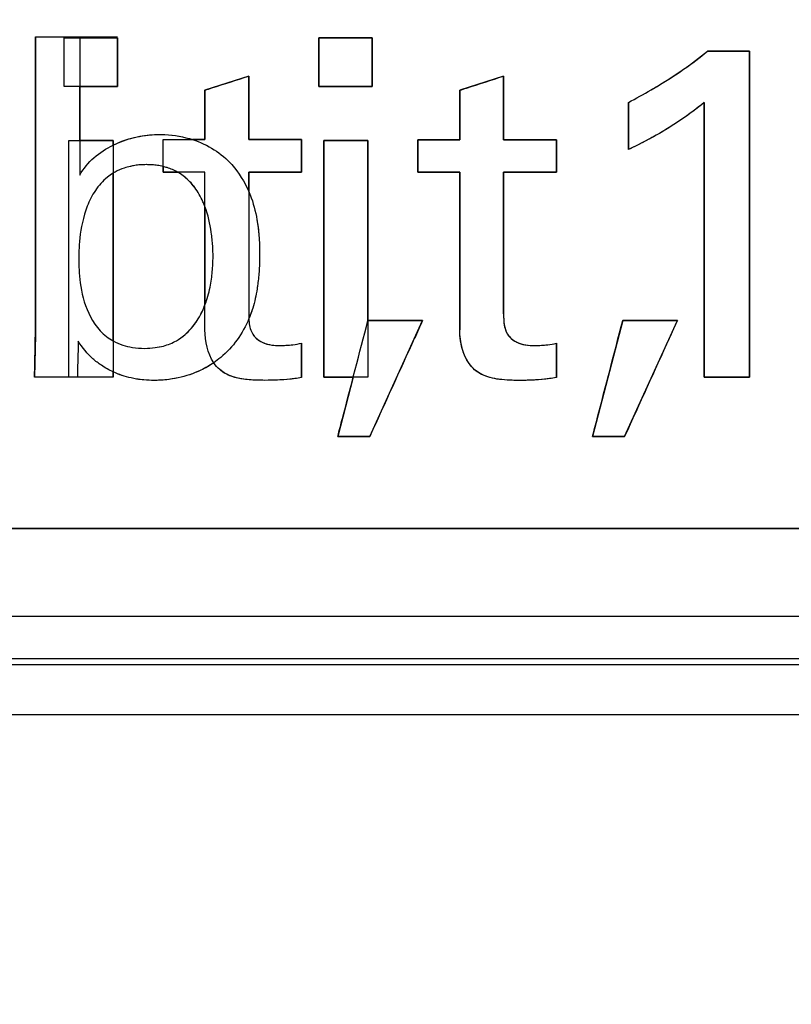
# Model space of a CAD drawing. Header units: inches. Extents: x 0 to 34, y 0 to 22.
# Tile 55 of 73: x 28.968 to 29.15, y 10.614 to 10.846. Entities that reach past the tile are written whole.
import ezdxf

# ---------------------------------------------------------------- set-up
doc = ezdxf.new("R2010")
doc.units = ezdxf.units.IN
doc.header["$LTSCALE"] = 1.87
doc.header["$MEASUREMENT"] = 0
doc.layers.get('0').update_dxf_attribs({"linetype": 'CONTINUOUS'})
doc.layers.add('DATUMCURVES', color=7, linetype='CONTINUOUS')
doc.layers.add('DIMENSIONS', color=7, linetype='CONTINUOUS')
doc.styles.get("Standard").update_dxf_attribs({"font": 'txt', "width": 0.8})
doc.dimstyles.new('DIMSTYLE_1', dxfattribs={"dimtxt": 0.125, "dimasz": 0.18, "dimexe": 0.18, "dimexo": 0.0625, "dimgap": 0.09, "dimtad": 0, "dimtih": 1, "dimtoh": 1, "dimdec": 3, "dimzin": 4, "dimdsep": 46, "dimtxsty": 'STANDARD', "dimblk": '_FILLED', "dimblk1": '_FILLED', "dimblk2": '_FILLED', "dimcen": 0.09, "dimadec": 0, "dimazin": 0, "dimtp": 0.001, "dimtm": 0.001, "dimtfac": 1, "dimtdec": 3, "dimtofl": 0, "dimtmove": 0, "dimatfit": 3, "dimldrblk": '_FILLED', "dimfxl": 1, "dimtolj": 1, "dimtzin": 4, "dimarcsym": 0})

# ---------------------------------------------------------------- blocks, each defined once
blk = doc.blocks.new('_FILLED')
at = {"color": 0, "linetype": 'BYBLOCK'}
blk.add_solid([(0, 0), (-1, 0.1736), (-1, -0.1736)], dxfattribs=at)
blk = doc.blocks.new('*D5')
at = {"layer": 'DIMENSIONS', "color": 2, "linetype": 'CONTINUOUS'}
for p, q in [((31.31045, 11.30172), (31.31045, 11.66172)), ((28.97312, 11.30172), (31.43545, 11.30172)), ((30.1651, 10.55572), (31.43545, 10.55572)), ((31.31045, 10.55572), (31.31045, 10.19572))]:
    blk.add_line(p, q, dxfattribs=at)
at = {"layer": 'DIMENSIONS', "color": 2, "linetype": 'CONTINUOUS', "xscale": 0.18, "yscale": 0.18, "zscale": 0.18}
for p, rotation in [((31.31045, 11.30172), 270), ((31.31045, 10.55572), 90)]:
    blk.add_blockref('_FILLED', p, dxfattribs=dict(at, rotation=rotation))
at = {"layer": 'DIMENSIONS', "color": 2, "linetype": 'CONTINUOUS', "width": 0.8}
for s, p in [('[', (31.22295, 10.8861)), (']', (31.82295, 10.8861)), ('.746', (30.69795, 10.8861)), ('18.95', (31.32295, 10.8861))]:
    blk.add_text(s, height=0.125, dxfattribs=at).set_placement(p)

msp = doc.modelspace()

# ---------------------------------------------------------------- linework, layer by layer
at = {"color": 7, "linetype": 'CONTINUOUS'}
for p, q in [((28.97132, 10.84212), (28.99066, 10.84212)), ((28.97132, 10.84212), (28.97132, 10.7719)), ((28.99066, 10.83046), (28.99066, 10.8419)), ((29.05076, 10.84189), (29.03822, 10.84189)), ((29.03822, 10.84189), (29.03822, 10.83044)), ((29.05076, 10.83044), (29.05076, 10.84189)), ((29.13977, 10.8388), (29.12988, 10.8388)), ((29.13977, 10.76191), (29.13977, 10.8388)), ((29.02166, 10.83291), (29.01132, 10.82958)), ((29.02166, 10.81791), (29.02166, 10.83291)), ((29.08177, 10.8329), (29.07143, 10.82956)), ((29.08177, 10.8179), (29.08177, 10.8329)), ((28.98177, 10.83046), (28.99066, 10.83046)), ((28.98177, 10.81768), (28.98177, 10.83046)), ((29.01132, 10.82958), (29.01132, 10.81791)), ((29.03822, 10.83044), (29.05076, 10.83044)), ((29.07143, 10.82956), (29.07143, 10.8179)), ((29.11122, 10.82669), (29.11122, 10.81558)), ((29.12911, 10.82669), (29.12911, 10.76191)), ((28.98966, 10.81768), (28.98177, 10.81768)), ((28.98966, 10.81663), (28.98966, 10.81768)), ((29.01132, 10.81791), (29.00842, 10.81791)), ((29.03411, 10.81791), (29.02166, 10.81791)), ((29.03411, 10.81025), (29.03411, 10.81791)), ((29.04977, 10.81767), (29.03933, 10.81767)), ((29.03933, 10.81767), (29.03933, 10.76189)), ((29.04977, 10.77524), (29.04977, 10.81767)), ((29.07143, 10.8179), (29.06154, 10.8179)), ((29.06154, 10.8179), (29.06154, 10.81023)), ((29.09422, 10.8179), (29.08177, 10.8179)), ((29.09422, 10.81023), (29.09422, 10.8179)), ((29.00143, 10.81157), (29.00143, 10.81025)), ((28.98966, 10.77043), (28.98966, 10.80999)), ((29.00143, 10.81025), (29.00485, 10.81025)), ((29.02166, 10.81025), (29.03411, 10.81025)), ((29.02166, 10.80567), (29.02166, 10.81025)), ((29.06154, 10.81023), (29.07143, 10.81023)), ((29.07143, 10.81023), (29.07143, 10.77302)), ((29.08177, 10.81023), (29.09422, 10.81023)), ((29.08177, 10.77679), (29.08177, 10.81023)), ((29.01132, 10.80209), (29.01132, 10.77893)), ((29.06266, 10.77524), (29.04977, 10.77524)), ((29.05021, 10.74791), (29.06266, 10.77524)), ((29.10988, 10.77524), (29.10276, 10.7479)), ((29.12277, 10.77524), (29.10988, 10.77524)), ((29.11032, 10.7479), (29.12277, 10.77524)), ((28.97132, 10.7719), (28.9711, 10.76189)), ((29.03411, 10.7618), (29.03411, 10.76991)), ((29.09422, 10.76179), (29.09422, 10.7699)), ((28.98966, 10.76189), (28.9711, 10.76189)), ((28.98966, 10.76191), (28.98966, 10.76313)), ((29.03933, 10.76189), (29.0463, 10.76189)), ((29.0463, 10.76189), (29.04265, 10.74791)), ((29.12911, 10.76191), (29.13977, 10.76191)), ((29.04265, 10.74791), (29.05021, 10.74791)), ((29.10276, 10.7479), (29.11032, 10.7479)), ((28.40995, 10.72622), (30.06545, 10.72622)), ((28.38921, 10.70555), (30.08312, 10.70555)), ((28.38921, 10.69555), (30.07813, 10.69555)), ((30.07965, 10.69403), (28.39921, 10.69403)), ((30.11856, 10.68223), (28.39921, 10.68223))]:
    msp.add_line(p, q, dxfattribs=at)
for points in [[(29.12414, 10.83443), (29.12612, 10.8358), (29.12804, 10.83725), (29.12988, 10.8388)], [(29.12911, 10.82669), (29.1256, 10.82376), (29.12177, 10.8212), (29.11777, 10.81895)], [(29.00187, 10.8191), (29.00412, 10.819), (29.00633, 10.81859), (29.00842, 10.81791)], [(29.11576, 10.81784), (29.11426, 10.81705), (29.11274, 10.81629), (29.11122, 10.81558)], [(29.11777, 10.81895), (29.11711, 10.81857), (29.11643, 10.8182), (29.11576, 10.81784)], [(29.02207, 10.77667), (29.02195, 10.77634), (29.02181, 10.77601), (29.02167, 10.77568)], [(29.02167, 10.77568), (29.02172, 10.77462), (29.02186, 10.77355), (29.02227, 10.77262)]]:
    msp.add_open_spline(points, degree=3, dxfattribs=at)
for points, knots in [([(29.11122, 10.82669), (29.11302, 10.82763), (29.1174, 10.83008), (29.12169, 10.83273), (29.12414, 10.83443)], [0, 0, 0, 0, 0.406307, 1, 1, 1, 1]), ([(28.98966, 10.81663), (28.99281, 10.81817), (28.99705, 10.81917), (29.00124, 10.81913), (29.00187, 10.8191)], [0, 0, 0, 0, 0.850987, 1, 1, 1, 1]), ([(28.9937, 10.8116), (28.99321, 10.81149), (28.99192, 10.81113), (28.99062, 10.81055), (28.98981, 10.81008), (28.98966, 10.80999)], [0, 0, 0, 0, 0.323355, 0.867462, 1, 1, 1, 1]), ([(28.99757, 10.81201), (28.99756, 10.81201), (28.99722, 10.81201), (28.99685, 10.812), (28.99583, 10.81195), (28.99481, 10.81183), (28.99404, 10.81168), (28.9937, 10.8116)], [0, 0, 0, 0, 0.002194, 0.17965, 0.357105, 0.712015, 1, 1, 1, 1]), ([(29.00143, 10.81157), (29.00101, 10.81168), (29.00018, 10.81184), (28.99894, 10.81198), (28.99792, 10.81201), (28.99757, 10.81201)], [0, 0, 0, 0, 0.36124, 0.682533, 1, 1, 1, 1]), ([(29.00857, 10.80705), (29.00787, 10.80792), (29.00671, 10.80907), (29.00531, 10.80999), (29.00485, 10.81025)], [0, 0, 0, 0, 0.693948, 1, 1, 1, 1]), ([(29.01132, 10.80209), (29.01117, 10.80249), (29.01053, 10.80407), (29.00959, 10.80574), (29.00868, 10.80691), (29.00857, 10.80705)], [0, 0, 0, 0, 0.222428, 0.903903, 1, 1, 1, 1]), ([(29.02166, 10.80567), (29.02177, 10.80541), (29.02266, 10.80326), (29.02355, 10.79979), (29.02412, 10.79511), (29.02426, 10.79116), (29.02415, 10.78732), (29.02389, 10.78456), (29.02368, 10.78308), (29.02362, 10.78272)], [0, 0, 0, 0, 0.036014, 0.298436, 0.458984, 0.643112, 0.807038, 0.953245, 1, 1, 1, 1]), ([(29.02362, 10.78272), (29.02338, 10.78118), (29.02294, 10.77914), (29.02226, 10.77717), (29.02207, 10.77667)], [0, 0, 0, 0, 0.746137, 1, 1, 1, 1]), ([(29.00887, 10.77437), (29.00928, 10.77492), (29.01022, 10.77637), (29.01095, 10.77795), (29.01132, 10.77893)], [0, 0, 0, 0, 0.398975, 1, 1, 1, 1]), ([(29.08177, 10.77679), (29.08177, 10.77517), (29.08188, 10.77231), (29.08523, 10.76957), (29.08877, 10.76926), (29.09188, 10.76947), (29.09355, 10.76973), (29.09422, 10.7699)], [0, 0, 0, 0, 0.281998, 0.45193, 0.706508, 0.879202, 1, 1, 1, 1]), ([(29.00458, 10.77049), (29.00474, 10.77058), (29.00643, 10.7716), (29.00783, 10.77296), (29.00887, 10.77437)], [0, 0, 0, 0, 0.095091, 1, 1, 1, 1]), ([(29.02227, 10.77262), (29.02236, 10.77242), (29.02292, 10.77137), (29.02512, 10.76957), (29.02809, 10.76931), (29.03, 10.76937), (29.03045, 10.7694)], [0, 0, 0, 0, 0.072305, 0.386115, 0.856164, 1, 1, 1, 1]), ([(29.08555, 10.76112), (29.08191, 10.76112), (29.07362, 10.7615), (29.07143, 10.76969), (29.07143, 10.77302)], [0, 0, 0, 0, 0.52278, 1, 1, 1, 1]), ([(28.98966, 10.77043), (28.99036, 10.77004), (28.99175, 10.76943), (28.99342, 10.76903), (28.99421, 10.7689)], [0, 0, 0, 0, 0.548451, 1, 1, 1, 1]), ([(28.99421, 10.7689), (28.99514, 10.76875), (28.99694, 10.76861), (28.99876, 10.76874), (28.99957, 10.76885)], [0, 0, 0, 0, 0.544444, 1, 1, 1, 1]), ([(28.99957, 10.76885), (29.00024, 10.76894), (29.0021, 10.76931), (29.00365, 10.76996), (29.00458, 10.77049)], [0, 0, 0, 0, 0.347985, 1, 1, 1, 1]), ([(29.03045, 10.7694), (29.03099, 10.76943), (29.03221, 10.76955), (29.03343, 10.76975), (29.03411, 10.76991)], [0, 0, 0, 0, 0.439563, 1, 1, 1, 1]), ([(29.0134, 10.76528), (29.01242, 10.76462), (29.00975, 10.7631), (29.00501, 10.76151), (29.00043, 10.76104), (28.99713, 10.76118), (28.99574, 10.76135), (28.99514, 10.76145)], [0, 0, 0, 0, 0.186068, 0.480728, 0.779552, 0.905636, 1, 1, 1, 1]), ([(29.02544, 10.76114), (29.02179, 10.76114), (29.0166, 10.76137), (29.0138, 10.76467), (29.0134, 10.76528)], [0, 0, 0, 0, 0.834122, 1, 1, 1, 1]), ([(28.99514, 10.76145), (28.99473, 10.76152), (28.99285, 10.76188), (28.99102, 10.7625), (28.98966, 10.76313)], [0, 0, 0, 0, 0.222657, 1, 1, 1, 1]), ([(29.03411, 10.7618), (29.03357, 10.7617), (29.0307, 10.76128), (29.02779, 10.76114), (29.02544, 10.76114)], [0, 0, 0, 0, 0.188969, 1, 1, 1, 1]), ([(29.09422, 10.76179), (29.09368, 10.76169), (29.09081, 10.76127), (29.0879, 10.76112), (29.08555, 10.76112)], [0, 0, 0, 0, 0.188892, 1, 1, 1, 1])]:
    msp.add_open_spline(points, degree=3, knots=knots, dxfattribs=at)
at = {"layer": 'DATUMCURVES', "color": 40, "linetype": 'CONTINUOUS'}
for points, knots in [([(28.97132, 10.84212, 3.1355), (28.97186, 10.84212, 3.1355), (28.97535, 10.84212, 3.1355), (28.97883, 10.84212, 3.1355), (28.98177, 10.84212, 3.1355)], [0, 0, 0, 0, 0.15625, 1, 1, 1, 1]), ([(28.97132, 10.7719, 3.1355), (28.97132, 10.77556, 3.1355), (28.97132, 10.79897, 3.1355), (28.97132, 10.82237, 3.1355), (28.97132, 10.84212, 3.1355)], [0, 0, 0, 0, 0.15625, 1, 1, 1, 1]), ([(28.9781, 10.83046, 3.1355), (28.9781, 10.83105, 3.1355), (28.9781, 10.83487, 3.1355), (28.9781, 10.83869, 3.1355), (28.9781, 10.8419, 3.1355)], [0, 0, 0, 0, 0.15625, 1, 1, 1, 1]), ([(28.9781, 10.8419, 3.1355), (28.97876, 10.8419, 3.1355), (28.98295, 10.8419, 3.1355), (28.98713, 10.8419, 3.1355), (28.99066, 10.8419, 3.1355)], [0, 0, 0, 0, 0.15625, 1, 1, 1, 1]), ([(28.98177, 10.84212, 3.1355), (28.98177, 10.84043, 3.1355), (28.98177, 10.82957, 3.1355), (28.98177, 10.81871, 3.1355), (28.98177, 10.80956, 3.1355)], [0, 0, 0, 0, 0.15625, 1, 1, 1, 1]), ([(28.99066, 10.8419, 3.1355), (28.99066, 10.84131, 3.1355), (28.99066, 10.83749, 3.1355), (28.99066, 10.83368, 3.1355), (28.99066, 10.83046, 3.1355)], [0, 0, 0, 0, 0.15625, 1, 1, 1, 1]), ([(29.03822, 10.83044, 3.1355), (29.03822, 10.83104, 3.1355), (29.03822, 10.83486, 3.1355), (29.03822, 10.83867, 3.1355), (29.03822, 10.84189, 3.1355)], [0, 0, 0, 0, 0.15625, 1, 1, 1, 1]), ([(29.03822, 10.84189, 3.1355), (29.03887, 10.84189, 3.1355), (29.04305, 10.84189, 3.1355), (29.04723, 10.84189, 3.1355), (29.05076, 10.84189, 3.1355)], [0, 0, 0, 0, 0.15625, 1, 1, 1, 1]), ([(29.05076, 10.84189, 3.1355), (29.05076, 10.84129, 3.1355), (29.05076, 10.83748, 3.1355), (29.05076, 10.83366, 3.1355), (29.05076, 10.83044, 3.1355)], [0, 0, 0, 0, 0.15625, 1, 1, 1, 1]), ([(29.12988, 10.8388, 3.1355), (29.13039, 10.8388, 3.1355), (29.13369, 10.8388, 3.1355), (29.13698, 10.8388, 3.1355), (29.13977, 10.8388, 3.1355)], [0, 0, 0, 0, 0.15625, 1, 1, 1, 1]), ([(29.13977, 10.8388, 3.1355), (29.13977, 10.83479, 3.1355), (29.13977, 10.80916, 3.1355), (29.13977, 10.78353, 3.1355), (29.13977, 10.76191, 3.1355)], [0, 0, 0, 0, 0.15625, 1, 1, 1, 1]), ([(29.01132, 10.82958, 3.1355), (29.01186, 10.82975, 3.1355), (29.0153, 10.83086, 3.1355), (29.01875, 10.83197, 3.1355), (29.02166, 10.83291, 3.1355)], [0, 0, 0, 0, 0.15625, 1, 1, 1, 1]), ([(29.02166, 10.83291, 3.1355), (29.02166, 10.83213, 3.1355), (29.02166, 10.82713, 3.1355), (29.02166, 10.82213, 3.1355), (29.02166, 10.81791, 3.1355)], [0, 0, 0, 0, 0.15625, 1, 1, 1, 1]), ([(29.07143, 10.82956, 3.1355), (29.07197, 10.82974, 3.1355), (29.07542, 10.83085, 3.1355), (29.07886, 10.83196, 3.1355), (29.08177, 10.8329, 3.1355)], [0, 0, 0, 0, 0.15625, 1, 1, 1, 1]), ([(29.08177, 10.8329, 3.1355), (29.08177, 10.83212, 3.1355), (29.08177, 10.82712, 3.1355), (29.08177, 10.82212, 3.1355), (29.08177, 10.8179, 3.1355)], [0, 0, 0, 0, 0.15625, 1, 1, 1, 1]), ([(28.99066, 10.83046, 3.1355), (28.99001, 10.83046, 3.1355), (28.98582, 10.83046, 3.1355), (28.98164, 10.83046, 3.1355), (28.9781, 10.83046, 3.1355)], [0, 0, 0, 0, 0.15625, 1, 1, 1, 1]), ([(29.01132, 10.81791, 3.1355), (29.01132, 10.81852, 3.1355), (29.01132, 10.82241, 3.1355), (29.01132, 10.82629, 3.1355), (29.01132, 10.82958, 3.1355)], [0, 0, 0, 0, 0.15625, 1, 1, 1, 1]), ([(29.05076, 10.83044, 3.1355), (29.05011, 10.83044, 3.1355), (29.04593, 10.83044, 3.1355), (29.04174, 10.83044, 3.1355), (29.03822, 10.83044, 3.1355)], [0, 0, 0, 0, 0.15625, 1, 1, 1, 1]), ([(29.07143, 10.8179, 3.1355), (29.07143, 10.81851, 3.1355), (29.07143, 10.82239, 3.1355), (29.07143, 10.82628, 3.1355), (29.07143, 10.82956, 3.1355)], [0, 0, 0, 0, 0.15625, 1, 1, 1, 1]), ([(29.11122, 10.82669, 3.1355), (29.11302, 10.82763, 3.1355), (29.11528, 10.82889, 3.1355), (29.1175, 10.8302, 3.1355), (29.11797, 10.83048, 3.1355)], [0, 0, 0, 0, 0.789881, 1, 1, 1, 1]), ([(29.11122, 10.81558, 3.1355), (29.11122, 10.81616, 3.1355), (29.11122, 10.81986, 3.1355), (29.11122, 10.82356, 3.1355), (29.11122, 10.82669, 3.1355)], [0, 0, 0, 0, 0.15625, 1, 1, 1, 1]), ([(29.12911, 10.76191, 3.1355), (29.12911, 10.76528, 3.1355), (29.12911, 10.78688, 3.1355), (29.12911, 10.80847, 3.1355), (29.12911, 10.82669, 3.1355)], [0, 0, 0, 0, 0.15625, 1, 1, 1, 1]), ([(28.97922, 10.76191, 3.1355), (28.97922, 10.76481, 3.1355), (28.97922, 10.7834, 3.1355), (28.97922, 10.802, 3.1355), (28.97922, 10.81768, 3.1355)], [0, 0, 0, 0, 0.15625, 1, 1, 1, 1]), ([(28.97922, 10.81768, 3.1355), (28.97976, 10.81768, 3.1355), (28.98324, 10.81768, 3.1355), (28.98672, 10.81768, 3.1355), (28.98966, 10.81768, 3.1355)], [0, 0, 0, 0, 0.15625, 1, 1, 1, 1]), ([(28.98966, 10.81768, 3.1355), (28.98966, 10.81478, 3.1355), (28.98966, 10.79619, 3.1355), (28.98966, 10.77759, 3.1355), (28.98966, 10.76191, 3.1355)], [0, 0, 0, 0, 0.15625, 1, 1, 1, 1]), ([(28.99533, 10.81856, 3.1355), (28.99687, 10.81889, 3.1355), (28.99906, 10.81915, 3.1355), (29.00123, 10.81913, 3.1355), (29.00184, 10.8191, 3.1355)], [0, 0, 0, 0, 0.716178, 1, 1, 1, 1]), ([(29.00143, 10.81025, 3.1355), (29.00143, 10.81065, 3.1355), (29.00143, 10.8132, 3.1355), (29.00143, 10.81576, 3.1355), (29.00143, 10.81791, 3.1355)], [0, 0, 0, 0, 0.15625, 1, 1, 1, 1]), ([(29.00143, 10.81791, 3.1355), (29.00195, 10.81791, 3.1355), (29.00524, 10.81791, 3.1355), (29.00854, 10.81791, 3.1355), (29.01132, 10.81791, 3.1355)], [0, 0, 0, 0, 0.15625, 1, 1, 1, 1]), ([(29.02166, 10.81791, 3.1355), (29.0223, 10.81791, 3.1355), (29.02645, 10.81791, 3.1355), (29.03061, 10.81791, 3.1355), (29.03411, 10.81791, 3.1355)], [0, 0, 0, 0, 0.15625, 1, 1, 1, 1]), ([(29.03411, 10.81791, 3.1355), (29.03411, 10.81751, 3.1355), (29.03411, 10.81496, 3.1355), (29.03411, 10.8124, 3.1355), (29.03411, 10.81025, 3.1355)], [0, 0, 0, 0, 0.15625, 1, 1, 1, 1]), ([(29.03933, 10.76189, 3.1355), (29.03933, 10.7648, 3.1355), (29.03933, 10.78339, 3.1355), (29.03933, 10.80198, 3.1355), (29.03933, 10.81767, 3.1355)], [0, 0, 0, 0, 0.15625, 1, 1, 1, 1]), ([(29.03933, 10.81767, 3.1355), (29.03987, 10.81767, 3.1355), (29.04335, 10.81767, 3.1355), (29.04683, 10.81767, 3.1355), (29.04977, 10.81767, 3.1355)], [0, 0, 0, 0, 0.15625, 1, 1, 1, 1]), ([(29.04977, 10.81767, 3.1355), (29.04977, 10.81476, 3.1355), (29.04977, 10.79617, 3.1355), (29.04977, 10.77758, 3.1355), (29.04977, 10.76189, 3.1355)], [0, 0, 0, 0, 0.15625, 1, 1, 1, 1]), ([(29.06154, 10.81023, 3.1355), (29.06154, 10.81063, 3.1355), (29.06154, 10.81319, 3.1355), (29.06154, 10.81574, 3.1355), (29.06154, 10.8179, 3.1355)], [0, 0, 0, 0, 0.15625, 1, 1, 1, 1]), ([(29.06154, 10.8179, 3.1355), (29.06206, 10.8179, 3.1355), (29.06536, 10.8179, 3.1355), (29.06865, 10.8179, 3.1355), (29.07143, 10.8179, 3.1355)], [0, 0, 0, 0, 0.15625, 1, 1, 1, 1]), ([(29.08177, 10.8179, 3.1355), (29.08242, 10.8179, 3.1355), (29.08657, 10.8179, 3.1355), (29.09072, 10.8179, 3.1355), (29.09422, 10.8179, 3.1355)], [0, 0, 0, 0, 0.15625, 1, 1, 1, 1]), ([(29.09422, 10.8179, 3.1355), (29.09422, 10.8175, 3.1355), (29.09422, 10.81494, 3.1355), (29.09422, 10.81239, 3.1355), (29.09422, 10.81023, 3.1355)], [0, 0, 0, 0, 0.15625, 1, 1, 1, 1]), ([(28.99373, 10.81161, 3.1355), (28.99322, 10.81149, 3.1355), (28.99193, 10.81113, 3.1355), (28.99062, 10.81055, 3.1355), (28.98981, 10.81008, 3.1355), (28.98966, 10.80999, 3.1355)], [0, 0, 0, 0, 0.327021, 0.868128, 1, 1, 1, 1]), ([(28.99755, 10.81201, 3.1355), (28.99722, 10.81201, 3.1355), (28.99685, 10.812, 3.1355), (28.99583, 10.81195, 3.1355), (28.99482, 10.81183, 3.1355), (28.99406, 10.81168, 3.1355), (28.99373, 10.81161, 3.1355)], [0, 0, 0, 0, 0.179129, 0.358257, 0.716515, 1, 1, 1, 1]), ([(29.00143, 10.81157, 3.1355), (29.00101, 10.81168, 3.1355), (29.00018, 10.81184, 3.1355), (28.99894, 10.81198, 3.1355), (28.9979, 10.81201, 3.1355), (28.99755, 10.81201, 3.1355)], [0, 0, 0, 0, 0.360105, 0.680053, 1, 1, 1, 1]), ([(29.00485, 10.81025, 3.1355), (29.00411, 10.81067, 3.1355), (29.00301, 10.81115, 3.1355), (29.00177, 10.81149, 3.1355), (29.00143, 10.81157, 3.1355)], [0, 0, 0, 0, 0.739319, 1, 1, 1, 1]), ([(28.98966, 10.80999, 3.1355), (28.98918, 10.8097, 3.1355), (28.98753, 10.80853, 3.1355), (28.9853, 10.806, 3.1355), (28.9828, 10.801, 3.1355), (28.9818, 10.7957, 3.1355), (28.98155, 10.79153, 3.1355), (28.98155, 10.78975, 3.1355), (28.98155, 10.78804, 3.1355), (28.98179, 10.78401, 3.1355), (28.983, 10.77775, 3.1355), (28.98628, 10.77264, 3.1355), (28.98911, 10.77073, 3.1355), (28.98967, 10.77042, 3.1355)], [0, 0, 0, 0, 0.02905, 0.105873, 0.182696, 0.336342, 0.413165, 0.489988, 0.569123, 0.648257, 0.806527, 0.964796, 1, 1, 1, 1]), ([(29.01132, 10.81025, 3.1355), (29.01081, 10.81025, 3.1355), (29.00751, 10.81025, 3.1355), (29.00421, 10.81025, 3.1355), (29.00143, 10.81025, 3.1355)], [0, 0, 0, 0, 0.15625, 1, 1, 1, 1]), ([(29.0086, 10.80701, 3.1355), (29.00789, 10.8079, 3.1355), (29.00672, 10.80906, 3.1355), (29.0053, 10.80999, 3.1355), (29.00485, 10.81025, 3.1355)], [0, 0, 0, 0, 0.696423, 1, 1, 1, 1]), ([(29.01132, 10.77302, 3.1355), (29.01132, 10.77496, 3.1355), (29.01132, 10.78737, 3.1355), (29.01132, 10.79978, 3.1355), (29.01132, 10.81025, 3.1355)], [0, 0, 0, 0, 0.15625, 1, 1, 1, 1]), ([(29.02166, 10.81025, 3.1355), (29.02166, 10.80851, 3.1355), (29.02166, 10.79736, 3.1355), (29.02166, 10.78621, 3.1355), (29.02166, 10.7768, 3.1355)], [0, 0, 0, 0, 0.15625, 1, 1, 1, 1]), ([(29.03411, 10.81025, 3.1355), (29.03346, 10.81025, 3.1355), (29.02931, 10.81025, 3.1355), (29.02516, 10.81025, 3.1355), (29.02166, 10.81025, 3.1355)], [0, 0, 0, 0, 0.15625, 1, 1, 1, 1]), ([(29.07143, 10.81023, 3.1355), (29.07092, 10.81023, 3.1355), (29.06762, 10.81023, 3.1355), (29.06433, 10.81023, 3.1355), (29.06154, 10.81023, 3.1355)], [0, 0, 0, 0, 0.15625, 1, 1, 1, 1]), ([(29.07143, 10.77302, 3.1355), (29.07143, 10.77495, 3.1355), (29.07143, 10.78736, 3.1355), (29.07143, 10.79977, 3.1355), (29.07143, 10.81023, 3.1355)], [0, 0, 0, 0, 0.15625, 1, 1, 1, 1]), ([(29.08177, 10.81023, 3.1355), (29.08177, 10.80849, 3.1355), (29.08177, 10.79734, 3.1355), (29.08177, 10.78619, 3.1355), (29.08177, 10.77679, 3.1355)], [0, 0, 0, 0, 0.15625, 1, 1, 1, 1]), ([(29.09422, 10.81023, 3.1355), (29.09357, 10.81023, 3.1355), (29.08942, 10.81023, 3.1355), (29.08527, 10.81023, 3.1355), (29.08177, 10.81023, 3.1355)], [0, 0, 0, 0, 0.15625, 1, 1, 1, 1]), ([(29.01131, 10.80212, 3.1355), (29.01117, 10.8025, 3.1355), (29.01052, 10.80408, 3.1355), (29.0096, 10.80572, 3.1355), (29.0087, 10.80688, 3.1355), (29.0086, 10.80701, 3.1355)], [0, 0, 0, 0, 0.220681, 0.91136, 1, 1, 1, 1]), ([(29.02167, 10.80564, 3.1355), (29.02178, 10.80539, 3.1355), (29.02266, 10.80325, 3.1355), (29.02328, 10.80084, 3.1355), (29.02364, 10.79867, 3.1355), (29.02366, 10.79851, 3.1355)], [0, 0, 0, 0, 0.109361, 0.933767, 1, 1, 1, 1]), ([(29.01131, 10.77892, 3.1355), (29.01183, 10.78027, 3.1355), (29.01256, 10.7829, 3.1355), (29.01312, 10.78687, 3.1355), (29.01325, 10.78978, 3.1355), (29.01318, 10.79273, 3.1355), (29.01281, 10.79677, 3.1355), (29.01207, 10.8001, 3.1355), (29.01131, 10.80212, 3.1355)], [0, 0, 0, 0, 0.214705, 0.399925, 0.585144, 0.697862, 0.810579, 1, 1, 1, 1]), ([(29.02366, 10.79851, 3.1355), (29.02384, 10.79744, 3.1355), (29.02413, 10.79494, 3.1355), (29.02422, 10.7923, 3.1355), (29.02422, 10.79074, 3.1355), (29.02422, 10.79061, 3.1355)], [0, 0, 0, 0, 0.409514, 0.950174, 1, 1, 1, 1]), ([(29.02422, 10.79061, 3.1355), (29.02421, 10.78946, 3.1355), (29.02414, 10.78719, 3.1355), (29.02389, 10.78457, 3.1355), (29.02368, 10.78309, 3.1355), (29.02362, 10.78273, 3.1355)], [0, 0, 0, 0, 0.432946, 0.863684, 1, 1, 1, 1]), ([(29.02362, 10.78273, 3.1355), (29.02338, 10.78119, 3.1355), (29.02287, 10.77881, 3.1355), (29.02203, 10.77652, 3.1355), (29.02169, 10.77571, 3.1355)], [0, 0, 0, 0, 0.640939, 1, 1, 1, 1]), ([(29.00851, 10.7739, 3.1355), (29.00906, 10.77459, 3.1355), (29.01013, 10.77618, 3.1355), (29.01094, 10.77794, 3.1355), (29.01131, 10.77892, 3.1355)], [0, 0, 0, 0, 0.46267, 1, 1, 1, 1]), ([(29.02169, 10.77571, 3.1355), (29.02094, 10.77394, 3.1355), (29.01907, 10.77057, 3.1355), (29.01602, 10.76721, 3.1355), (29.01395, 10.76566, 3.1355), (29.01338, 10.76527, 3.1355)], [0, 0, 0, 0, 0.426352, 0.847221, 1, 1, 1, 1]), ([(29.00457, 10.77049, 3.1355), (29.00474, 10.77058, 3.1355), (29.00626, 10.7715, 3.1355), (29.00754, 10.77269, 3.1355), (29.00851, 10.7739, 3.1355)], [0, 0, 0, 0, 0.106836, 1, 1, 1, 1]), ([(29.04265, 10.74791, 3.1355), (29.04302, 10.74933, 3.1355), (29.0454, 10.75844, 3.1355), (29.04777, 10.76755, 3.1355), (29.04977, 10.77524, 3.1355)], [0, 0, 0, 0, 0.15625, 1, 1, 1, 1]), ([(29.04977, 10.77524, 3.1355), (29.05044, 10.77524, 3.1355), (29.05474, 10.77524, 3.1355), (29.05903, 10.77524, 3.1355), (29.06266, 10.77524, 3.1355)], [0, 0, 0, 0, 0.15625, 1, 1, 1, 1]), ([(29.06266, 10.77524, 3.1355), (29.06201, 10.77382, 3.1355), (29.05786, 10.76471, 3.1355), (29.05371, 10.7556, 3.1355), (29.05021, 10.74791, 3.1355)], [0, 0, 0, 0, 0.15625, 1, 1, 1, 1]), ([(29.08212, 10.77335, 3.1355), (29.08225, 10.77289, 3.1355), (29.08267, 10.7719, 3.1355), (29.08342, 10.77111, 3.1355), (29.0839, 10.77075, 3.1355)], [0, 0, 0, 0, 0.454198, 1, 1, 1, 1]), ([(29.10276, 10.7479, 3.1355), (29.10313, 10.74932, 3.1355), (29.10551, 10.75844, 3.1355), (29.10788, 10.76755, 3.1355), (29.10988, 10.77524, 3.1355)], [0, 0, 0, 0, 0.15625, 1, 1, 1, 1]), ([(29.10988, 10.77524, 3.1355), (29.11056, 10.77524, 3.1355), (29.11485, 10.77524, 3.1355), (29.11915, 10.77524, 3.1355), (29.12277, 10.77524, 3.1355)], [0, 0, 0, 0, 0.15625, 1, 1, 1, 1]), ([(29.12277, 10.77524, 3.1355), (29.12212, 10.77382, 3.1355), (29.11797, 10.7647, 3.1355), (29.11382, 10.75559, 3.1355), (29.11032, 10.7479, 3.1355)], [0, 0, 0, 0, 0.15625, 1, 1, 1, 1]), ([(28.9711, 10.76189, 3.1355), (28.97112, 10.76241, 3.1355), (28.97119, 10.76575, 3.1355), (28.97126, 10.76909, 3.1355), (28.97132, 10.7719, 3.1355)], [0, 0, 0, 0, 0.15625, 1, 1, 1, 1]), ([(29.02227, 10.77262, 3.1355), (29.02236, 10.77242, 3.1355), (29.02282, 10.77155, 3.1355), (29.02358, 10.77085, 3.1355), (29.02424, 10.77044, 3.1355)], [0, 0, 0, 0, 0.227137, 1, 1, 1, 1]), ([(28.98144, 10.77034, 3.1355), (28.98143, 10.7699, 3.1355), (28.98135, 10.76709, 3.1355), (28.98127, 10.76427, 3.1355), (28.98121, 10.76189, 3.1355)], [0, 0, 0, 0, 0.15625, 1, 1, 1, 1]), ([(28.98688, 10.76469, 3.1355), (28.98618, 10.76516, 3.1355), (28.98406, 10.76673, 3.1355), (28.98243, 10.76886, 3.1355), (28.98144, 10.77034, 3.1355)], [0, 0, 0, 0, 0.320121, 1, 1, 1, 1]), ([(28.98967, 10.77042, 3.1355), (28.99036, 10.77004, 3.1355), (28.99175, 10.76943, 3.1355), (28.99341, 10.76903, 3.1355), (28.9942, 10.76891, 3.1355)], [0, 0, 0, 0, 0.549305, 1, 1, 1, 1]), ([(28.99955, 10.76885, 3.1355), (29.00023, 10.76894, 3.1355), (29.00209, 10.76931, 3.1355), (29.00365, 10.76996, 3.1355), (29.00457, 10.77049, 3.1355)], [0, 0, 0, 0, 0.350496, 1, 1, 1, 1]), ([(29.02424, 10.77044, 3.1355), (29.02442, 10.77032, 3.1355), (29.02532, 10.76983, 3.1355), (29.0263, 10.76957, 3.1355), (29.0271, 10.76947, 3.1355)], [0, 0, 0, 0, 0.207765, 1, 1, 1, 1]), ([(29.0271, 10.76947, 3.1355), (29.02776, 10.76938, 3.1355), (29.02889, 10.76933, 3.1355), (29.02999, 10.76937, 3.1355), (29.03043, 10.7694, 3.1355)], [0, 0, 0, 0, 0.59933, 1, 1, 1, 1]), ([(29.03043, 10.7694, 3.1355), (29.03098, 10.76943, 3.1355), (29.03221, 10.76955, 3.1355), (29.03343, 10.76975, 3.1355), (29.03411, 10.76991, 3.1355)], [0, 0, 0, 0, 0.441562, 1, 1, 1, 1]), ([(29.03411, 10.76991, 3.1355), (29.03411, 10.76949, 3.1355), (29.03411, 10.76678, 3.1355), (29.03411, 10.76408, 3.1355), (29.03411, 10.7618, 3.1355)], [0, 0, 0, 0, 0.15625, 1, 1, 1, 1]), ([(29.0839, 10.77075, 3.1355), (29.08421, 10.77051, 3.1355), (29.08514, 10.76994, 3.1355), (29.08616, 10.76964, 3.1355), (29.08682, 10.76953, 3.1355)], [0, 0, 0, 0, 0.369345, 1, 1, 1, 1]), ([(29.08682, 10.76953, 3.1355), (29.08761, 10.76939, 3.1355), (29.08879, 10.76933, 3.1355), (29.08996, 10.76937, 3.1355), (29.09032, 10.76938, 3.1355)], [0, 0, 0, 0, 0.682522, 1, 1, 1, 1]), ([(29.09032, 10.76938, 3.1355), (29.09094, 10.76941, 3.1355), (29.09225, 10.76953, 3.1355), (29.09355, 10.76973, 3.1355), (29.09422, 10.7699, 3.1355)], [0, 0, 0, 0, 0.472868, 1, 1, 1, 1]), ([(29.09422, 10.7699, 3.1355), (29.09422, 10.76947, 3.1355), (29.09422, 10.76677, 3.1355), (29.09422, 10.76407, 3.1355), (29.09422, 10.76179, 3.1355)], [0, 0, 0, 0, 0.15625, 1, 1, 1, 1]), ([(29.01338, 10.76527, 3.1355), (29.01241, 10.76461, 3.1355), (29.01056, 10.76356, 3.1355), (29.0086, 10.76277, 3.1355), (29.00771, 10.76247, 3.1355)], [0, 0, 0, 0, 0.556873, 1, 1, 1, 1]), ([(29.01546, 10.76315, 3.1355), (29.01523, 10.76331, 3.1355), (29.01445, 10.76391, 3.1355), (29.0138, 10.76467, 3.1355), (29.0134, 10.76528, 3.1355)], [0, 0, 0, 0, 0.285921, 1, 1, 1, 1]), ([(29.07659, 10.76254, 3.1355), (29.07598, 10.76284, 3.1355), (29.07489, 10.76355, 3.1355), (29.07402, 10.76454, 3.1355), (29.07365, 10.76507, 3.1355)], [0, 0, 0, 0, 0.517713, 1, 1, 1, 1]), ([(28.98121, 10.76189, 3.1355), (28.98068, 10.76189, 3.1355), (28.97732, 10.76189, 3.1355), (28.97395, 10.76189, 3.1355), (28.9711, 10.76189, 3.1355)], [0, 0, 0, 0, 0.15625, 1, 1, 1, 1]), ([(28.98966, 10.76191, 3.1355), (28.98912, 10.76191, 3.1355), (28.98563, 10.76191, 3.1355), (28.98215, 10.76191, 3.1355), (28.97922, 10.76191, 3.1355)], [0, 0, 0, 0, 0.15625, 1, 1, 1, 1]), ([(28.99518, 10.76144, 3.1355), (28.99475, 10.76151, 3.1355), (28.99288, 10.76188, 3.1355), (28.99104, 10.76249, 3.1355), (28.98969, 10.76311, 3.1355)], [0, 0, 0, 0, 0.229177, 1, 1, 1, 1]), ([(29.00771, 10.76247, 3.1355), (29.00682, 10.76217, 3.1355), (29.00475, 10.7616, 3.1355), (29.00263, 10.7613, 3.1355), (29.00144, 10.7612, 3.1355)], [0, 0, 0, 0, 0.439647, 1, 1, 1, 1]), ([(29.03411, 10.7618, 3.1355), (29.03357, 10.7617, 3.1355), (29.03265, 10.76157, 3.1355), (29.03172, 10.76146, 3.1355), (29.03134, 10.76142, 3.1355)], [0, 0, 0, 0, 0.588238, 1, 1, 1, 1]), ([(29.04977, 10.76189, 3.1355), (29.04923, 10.76189, 3.1355), (29.04575, 10.76189, 3.1355), (29.04227, 10.76189, 3.1355), (29.03933, 10.76189, 3.1355)], [0, 0, 0, 0, 0.15625, 1, 1, 1, 1]), ([(29.09422, 10.76179, 3.1355), (29.09368, 10.76169, 3.1355), (29.09276, 10.76156, 3.1355), (29.09183, 10.76145, 3.1355), (29.09144, 10.76141, 3.1355)], [0, 0, 0, 0, 0.586623, 1, 1, 1, 1]), ([(29.13977, 10.76191, 3.1355), (29.13921, 10.76191, 3.1355), (29.13566, 10.76191, 3.1355), (29.1321, 10.76191, 3.1355), (29.12911, 10.76191, 3.1355)], [0, 0, 0, 0, 0.15625, 1, 1, 1, 1]), ([(29.00144, 10.7612, 3.1355), (29.00074, 10.76115, 3.1355), (28.99923, 10.76109, 3.1355), (28.99714, 10.76118, 3.1355), (28.99576, 10.76135, 3.1355), (28.99518, 10.76144, 3.1355)], [0, 0, 0, 0, 0.336264, 0.719253, 1, 1, 1, 1]), ([(29.05021, 10.74791, 3.1355), (29.04981, 10.74791, 3.1355), (29.0473, 10.74791, 3.1355), (29.04478, 10.74791, 3.1355), (29.04265, 10.74791, 3.1355)], [0, 0, 0, 0, 0.15625, 1, 1, 1, 1]), ([(29.11032, 10.7479, 3.1355), (29.10993, 10.7479, 3.1355), (29.10741, 10.7479, 3.1355), (29.10489, 10.7479, 3.1355), (29.10276, 10.7479, 3.1355)], [0, 0, 0, 0, 0.15625, 1, 1, 1, 1]), ([(30.06544, 10.72622, 3.1355), (29.97922, 10.72622, 3.1355), (29.42739, 10.72622, 3.1355), (28.87556, 10.72622, 3.1355), (28.40995, 10.72622, 3.1355)], [0, 0, 0, 0, 0.15625, 1, 1, 1, 1]), ([(28.40995, 10.72622, 3.1355), (28.49617, 10.72622, 3.1355), (29.048, 10.72622, 3.1355), (29.59983, 10.72622, 3.1355), (30.06544, 10.72622, 3.1355)], [0, 0, 0, 0, 0.15625, 1, 1, 1, 1]), ([(30.06544, 10.72622, 3.1355), (29.97921, 10.72622, 3.1355), (29.42738, 10.72622, 3.1355), (28.87555, 10.72622, 3.1355), (28.40995, 10.72622, 3.1355)], [0, 0, 0, 0, 0.15625, 1, 1, 1, 1]), ([(28.40995, 10.72622, 3.1355), (28.49617, 10.72622, 3.1355), (29.048, 10.72622, 3.1355), (29.59983, 10.72622, 3.1355), (30.06544, 10.72622, 3.1355)], [0, 0, 0, 0, 0.15625, 1, 1, 1, 1])]:
    msp.add_open_spline(points, degree=3, knots=knots, dxfattribs=at)
for points in [[(29.12425, 10.8345, 3.1355), (29.12619, 10.83585, 3.1355), (29.12808, 10.83727, 3.1355), (29.12988, 10.8388, 3.1355)], [(29.11797, 10.83048, 3.1355), (29.12011, 10.83176, 3.1355), (29.12221, 10.83309, 3.1355), (29.12425, 10.8345, 3.1355)], [(29.12911, 10.82669, 3.1355), (29.1274, 10.82526, 3.1355), (29.12562, 10.82393, 3.1355), (29.12378, 10.82267, 3.1355)], [(29.12378, 10.82267, 3.1355), (29.12185, 10.82135, 3.1355), (29.11985, 10.82011, 3.1355), (29.1178, 10.81896, 3.1355)], [(28.98968, 10.81664, 3.1355), (28.99145, 10.8175, 3.1355), (28.99336, 10.81815, 3.1355), (28.99533, 10.81856, 3.1355)], [(29.00184, 10.8191, 3.1355), (29.0041, 10.819, 3.1355), (29.00632, 10.8186, 3.1355), (29.00841, 10.81791, 3.1355)], [(29.00841, 10.81791, 3.1355), (29.01201, 10.81674, 3.1355), (29.01524, 10.81474, 3.1355), (29.01765, 10.81201, 3.1355)], [(29.1178, 10.81896, 3.1355), (29.11565, 10.81775, 3.1355), (29.11344, 10.81662, 3.1355), (29.11122, 10.81558, 3.1355)], [(28.98177, 10.80956, 3.1355), (28.98351, 10.81263, 3.1355), (28.98634, 10.81502, 3.1355), (28.98968, 10.81664, 3.1355)], [(29.01765, 10.81201, 3.1355), (29.01929, 10.81011, 3.1355), (29.02066, 10.80795, 3.1355), (29.02167, 10.80564, 3.1355)], [(29.02166, 10.7768, 3.1355), (29.02166, 10.77643, 3.1355), (29.02166, 10.77606, 3.1355), (29.02167, 10.77568, 3.1355)], [(29.02167, 10.77568, 3.1355), (29.02172, 10.77462, 3.1355), (29.02186, 10.77355, 3.1355), (29.02227, 10.77262, 3.1355)], [(29.08177, 10.77679, 3.1355), (29.08177, 10.77566, 3.1355), (29.0818, 10.77444, 3.1355), (29.08212, 10.77335, 3.1355)], [(29.0134, 10.76528, 3.1355), (29.01196, 10.76746, 3.1355), (29.01132, 10.77041, 3.1355), (29.01132, 10.77302, 3.1355)], [(29.07202, 10.76865, 3.1355), (29.07162, 10.77009, 3.1355), (29.07143, 10.77161, 3.1355), (29.07143, 10.77302, 3.1355)], [(28.9942, 10.76891, 3.1355), (28.99513, 10.76875, 3.1355), (28.99611, 10.76867, 3.1355), (28.99711, 10.76868, 3.1355)], [(28.99711, 10.76868, 3.1355), (28.99793, 10.76868, 3.1355), (28.99875, 10.76873, 3.1355), (28.99955, 10.76885, 3.1355)], [(29.07365, 10.76507, 3.1355), (29.07292, 10.76612, 3.1355), (29.07238, 10.76736, 3.1355), (29.07202, 10.76865, 3.1355)], [(28.98969, 10.76311, 3.1355), (28.98871, 10.76356, 3.1355), (28.98777, 10.76409, 3.1355), (28.98688, 10.76469, 3.1355)], [(29.01832, 10.76185, 3.1355), (29.01728, 10.76215, 3.1355), (29.01631, 10.76256, 3.1355), (29.01546, 10.76315, 3.1355)], [(29.02173, 10.76127, 3.1355), (29.02056, 10.76137, 3.1355), (29.01941, 10.76155, 3.1355), (29.01832, 10.76185, 3.1355)], [(29.08077, 10.76137, 3.1355), (29.07929, 10.76157, 3.1355), (29.07785, 10.76192, 3.1355), (29.07659, 10.76254, 3.1355)], [(29.02544, 10.76114, 3.1355), (29.02425, 10.76114, 3.1355), (29.02298, 10.76116, 3.1355), (29.02173, 10.76127, 3.1355)], [(29.02846, 10.7612, 3.1355), (29.02745, 10.76116, 3.1355), (29.02645, 10.76114, 3.1355), (29.02544, 10.76114, 3.1355)], [(29.03134, 10.76142, 3.1355), (29.03038, 10.76132, 3.1355), (29.02942, 10.76125, 3.1355), (29.02846, 10.7612, 3.1355)], [(29.08555, 10.76112, 3.1355), (29.08402, 10.76112, 3.1355), (29.08237, 10.76116, 3.1355), (29.08077, 10.76137, 3.1355)], [(29.08857, 10.76119, 3.1355), (29.08756, 10.76114, 3.1355), (29.08656, 10.76112, 3.1355), (29.08555, 10.76112, 3.1355)], [(29.09144, 10.76141, 3.1355), (29.09049, 10.76131, 3.1355), (29.08953, 10.76124, 3.1355), (29.08857, 10.76119, 3.1355)]]:
    msp.add_open_spline(points, degree=3, dxfattribs=at)

# ---------------------------------------------------------------- dimensions: what is measured, and where the dimension line sits
at = {"layer": 'DIMENSIONS', "color": 2, "linetype": 'CONTINUOUS'}
dim = msp.add_linear_dim(base=(31.31045, 10.55572), p1=(28.97312, 11.30172), p2=(30.1651, 10.55572), angle=270, dimstyle='DIMSTYLE_1', dxfattribs=at)
dim.commit()
dim.dimension.update_dxf_attribs({"geometry": '*D5', "text_midpoint": (31.31045, 10.9486), "dimtype": 160})

doc.saveas('drawing.dxf')
